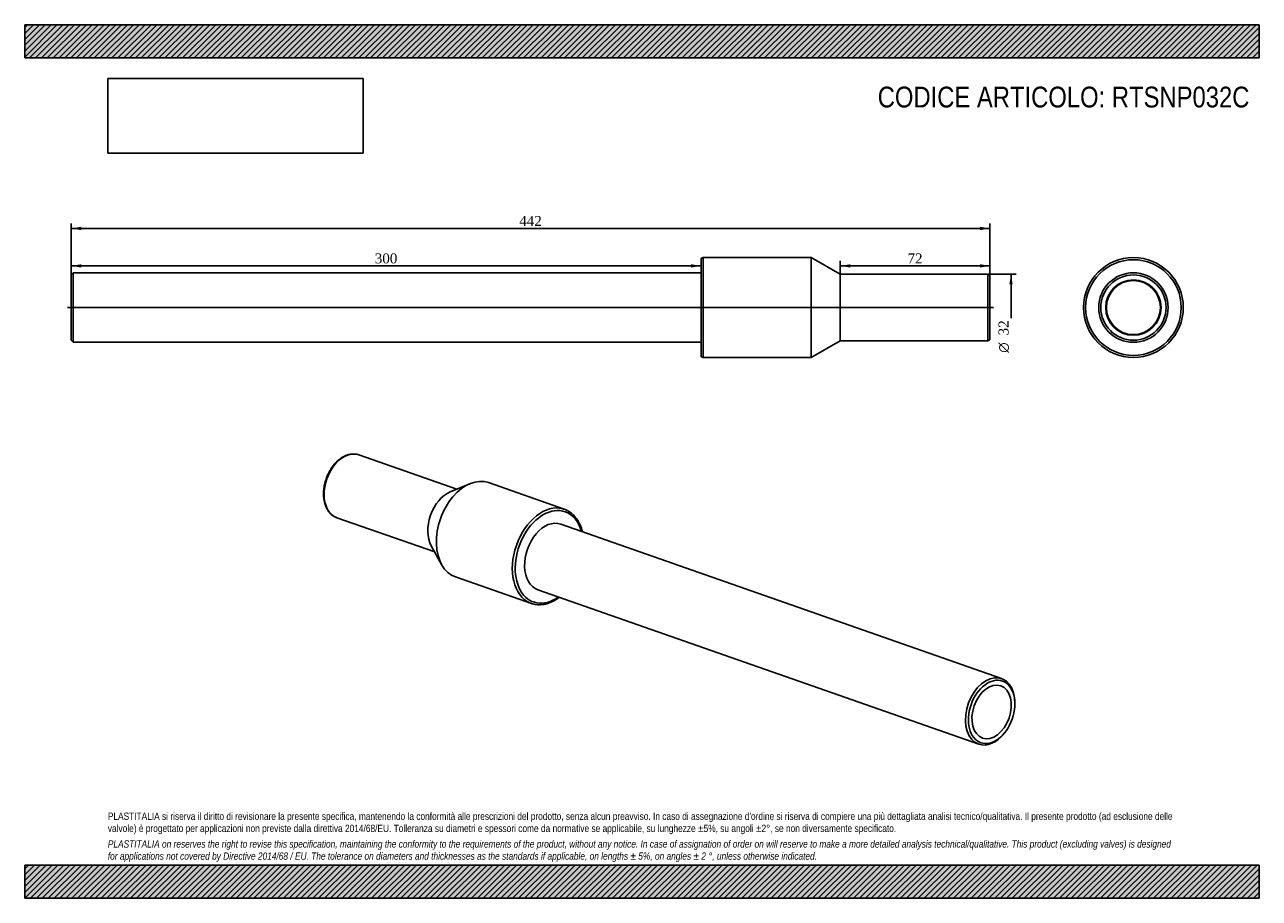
# Model space of a CAD drawing. Header units: millimetres. Extents: x 0 to 594, y 0 to 420.
import ezdxf
from ezdxf.enums import TextEntityAlignment as Align
from ezdxf.lldxf.tags import DXFTag

# ---------------------------------------------------------------- set-up
doc = ezdxf.new("R2010")
doc.units = ezdxf.units.MM
doc.header["$LTSCALE"] = 2
for name, color, linetype in [('Default', 7, 'Continuous'), ('DV2_Default', 7, 'Continuous'), ('PARTE_PE_', 7, 'Continuous'), ('PARTEA_ACCIAIO', 7, 'Continuous')]:
    doc.layers.add(name, color=color, linetype=linetype)
doc.styles.add('SEACAD_Solid_Edge_ANSI1_Symbols', font='semeca1.ttf')
doc.styles.add('SEACAD_Times_New_Roman', font='times.ttf')
tags = doc.linetypes.add('CENTER2', pattern=[28.575, 19.05, -3.175, 3.175, -3.175]).pattern_tags.tags
tags[10:11] = [DXFTag(74, 4), DXFTag(75, 0), DXFTag(340, '0'), DXFTag(46, 0.0), DXFTag(50, 0.0), DXFTag(44, 0.0), DXFTag(45, 0.0)]
tags[8:9] = [DXFTag(74, 4), DXFTag(75, 0), DXFTag(340, '0'), DXFTag(46, 0.0), DXFTag(50, 0.0), DXFTag(44, 0.0), DXFTag(45, 0.0)]
tags[6:7] = [DXFTag(74, 4), DXFTag(75, 0), DXFTag(340, '0'), DXFTag(46, 0.0), DXFTag(50, 0.0), DXFTag(44, 0.0), DXFTag(45, 0.0)]
tags[4:5] = [DXFTag(74, 4), DXFTag(75, 0), DXFTag(340, '0'), DXFTag(46, 0.0), DXFTag(50, 0.0), DXFTag(44, 0.0), DXFTag(45, 0.0)]
doc.dimstyles.new('ANSImm', dxfattribs={"dimtxt": 4.8, "dimasz": 4.8, "dimexe": 2.4, "dimexo": 0, "dimgap": 1.2, "dimtad": 1, "dimdec": 0, "dimrnd": 10, "dimdsep": 46, "dimtxsty": 'SEACAD_Times_New_Roman', "dimblk1": '_SE_FILLED', "dimblk2": '_SE_FILLED', "dimsah": 1, "dimcen": 2.4, "dimazin": 0, "dimtfac": 0.85, "dimtdec": 4, "dimtofl": 0, "dimtmove": 0, "dimatfit": 3, "dimfxl": 1, "dimarcsym": 0})
picture_1 = doc.add_image_def('image1.jpg', size_in_pixel=(4302, 1260))

# ---------------------------------------------------------------- blocks, each defined once
blk = doc.blocks.new('SE')
at = {"layer": 'PARTE_PE_', "color": 7, "linetype": 'Continuous'}
for p, q in [((207.84, 196.7), (160.76, 213.19)), ((214.22, 199.34), (204.7, 195.4)), ((259.63, 187.04), (223.1, 199.83)), ((150.18, 182.99), (197.26, 166.5)), ((195.62, 169.47), (200.6, 160.45)), ((207.24, 154.53), (243.76, 141.74))]:
    blk.add_line(p, q, dxfattribs=at)
for centre, radius, start, end in [((158.12, 205.54), 8.09, 71.14595, 98.58624), ((247.63, 152.99), 11.89, 254.5066, 278.55421)]:
    blk.add_arc(centre, radius, start, end, dxfattribs=at)
for centre, major_axis, start_param, end_param in [((155.47, 198.09), (5.29, 15.1), 0.001978, 3.141593), ((155.47, 198.09), (5.29, 15.1), 0, 0.001978), ((215.17, 177.18), (7.93, 22.65), 0, 3.141593), ((205.34, 180.62), (5.29, 15.1), 0.538547, 2.603046), ((251.69, 164.39), (-7.93, -22.65), 3.185376, 6.23975), ((252.39, 164.14), (7.6, 21.71), 0, 3.899775), ((251.69, 164.39), (-7.93, -22.65), 3.097223, 3.185376), ((252.39, 164.14), (7.6, 21.71), 5.525003, 6.283185), ((252.39, 164.14), (5.52, 15.76), 0, 3.141593), ((251.69, 164.39), (-7.93, -22.65), 6.23975, 6.283185), ((251.69, 164.39), (-7.93, -22.65), 0, 0.042981)]:
    blk.add_ellipse(centre, major_axis=major_axis, ratio=0.667959, start_param=start_param, end_param=end_param, dxfattribs=at)
for points, knots in [([(156.91, 213.54), (156.79, 213.52), (156.49, 213.48), (155.96, 213.36), (155.35, 213.18), (154.73, 212.97), (154.11, 212.71), (153.5, 212.41), (152.9, 212.07), (152.3, 211.69), (151.71, 211.27), (151.14, 210.81), (150.57, 210.32), (150.02, 209.8), (149.48, 209.24), (148.97, 208.66), (148.47, 208.04), (147.98, 207.4), (147.52, 206.73), (147.09, 206.04), (146.67, 205.32), (146.28, 204.59), (145.92, 203.84), (145.58, 203.07), (145.27, 202.29), (144.98, 201.5), (144.73, 200.7), (144.5, 199.89), (144.31, 199.07), (144.14, 198.26), (144.01, 197.44), (143.9, 196.62), (143.83, 195.81), (143.79, 195.01), (143.79, 194.21), (143.81, 193.42), (143.87, 192.64), (143.96, 191.88), (144.09, 191.14), (144.24, 190.41), (144.43, 189.71), (144.65, 189.03), (144.9, 188.37), (145.18, 187.74), (145.49, 187.14), (145.83, 186.57), (146.19, 186.03), (146.58, 185.52), (147, 185.06), (147.44, 184.62), (147.91, 184.23), (148.39, 183.88), (148.9, 183.57), (149.41, 183.3), (149.85, 183.1), (150.09, 183.02), (150.17, 183)], [0, 0, 0, 0, 0.010268, 0.028892, 0.047564, 0.066306, 0.085111, 0.103972, 0.122877, 0.141818, 0.160786, 0.179773, 0.198772, 0.217778, 0.236786, 0.255792, 0.274795, 0.293793, 0.312786, 0.331774, 0.350756, 0.369734, 0.388709, 0.40768, 0.42665, 0.445619, 0.464589, 0.48356, 0.502534, 0.521512, 0.540496, 0.559485, 0.578482, 0.597486, 0.616498, 0.635519, 0.654548, 0.673584, 0.692625, 0.711669, 0.730712, 0.749746, 0.768768, 0.787767, 0.806736, 0.825664, 0.844541, 0.863357, 0.882102, 0.900771, 0.919361, 0.937872, 0.956311, 0.974689, 0.993019, 1, 1, 1, 1]), ([(268.32, 176.26), (268.32, 176.27), (268.25, 176.57), (268.09, 177.15), (267.82, 177.98), (267.53, 178.78), (267.2, 179.56), (266.85, 180.31), (266.47, 181.03), (266.06, 181.72), (265.62, 182.38), (265.15, 183), (264.67, 183.59), (264.15, 184.14), (263.62, 184.65), (263.06, 185.13), (262.48, 185.57), (261.88, 185.97), (261.26, 186.32), (260.73, 186.6), (260.43, 186.72), (260.31, 186.77)], [0.7277097, 0.7277097, 0.7277097, 0.7277097, 0.7283603, 0.7440543, 0.7597446, 0.7754289, 0.7911043, 0.8067677, 0.8224153, 0.8380433, 0.8536478, 0.8692247, 0.8847704, 0.9002818, 0.9157566, 0.931194, 0.9465941, 0.961959, 0.9772921, 0.9925986, 1, 1, 1, 1]), ([(249.4, 141.23), (249.55, 141.25), (249.9, 141.3), (250.55, 141.43), (251.29, 141.63), (252.04, 141.86), (252.79, 142.14), (253.54, 142.46), (254.28, 142.82), (255.01, 143.22), (255.75, 143.66), (256.47, 144.14), (256.98, 144.5), (257.25, 144.71), (257.28, 144.73)], [0, 0, 0, 0, 0.0083912, 0.0238567, 0.0393451, 0.0548671, 0.07042, 0.0860005, 0.1016049, 0.1172294, 0.1328705, 0.1485246, 0.1641887, 0.1664567, 0.1664567, 0.1664567, 0.1664567])]:
    blk.add_open_spline(points, degree=3, knots=knots, dxfattribs=at)
at = {"layer": 'PARTEA_ACCIAIO', "color": 7, "linetype": 'Continuous'}
for p, q in [((470.03, 105.62), (257.91, 179.9)), ((246.87, 148.38), (458.99, 74.09)), ((476.38, 93.03), (476.39, 93.5)), ((471.53, 79.6), (471.81, 79.97))]:
    blk.add_line(p, q, dxfattribs=at)
for start_param, end_param in [(2.027398, 6.283185), (0, 1.114195)]:
    blk.add_ellipse((464.51, 89.86), major_axis=(-5.52, -15.76), ratio=0.667959, start_param=start_param, end_param=end_param, dxfattribs=at)
for major_axis in [(5.19, 14.82), (-4.4, -12.57)]:
    blk.add_ellipse((465.21, 89.61), major_axis=major_axis, ratio=0.667959, dxfattribs=at)
blk = doc.blocks.new('SE1')
at = {"layer": 'DV2_Default', "color": 7, "linetype": 'CENTER2'}
blk.add_line((20.64, 284.02), (466.14, 284.02), dxfattribs=at)
at = {"layer": 'PARTE_PE_', "color": 7, "linetype": 'Continuous'}
for p, q in [((325.39, 261.02), (325.39, 307.02)), ((326.39, 308.02), (326.39, 260.02)), ((378.39, 308.02), (326.39, 308.02)), ((378.39, 260.02), (378.39, 308.02)), ((392.39, 300.02), (378.39, 308.02)), ((392.39, 268.02), (392.39, 300.02)), ((463.39, 300.02), (392.39, 300.02)), ((463.39, 268.02), (463.39, 300.02)), ((464.39, 299.02), (464.39, 269.02)), ((378.39, 260.02), (392.39, 268.02)), ((392.39, 268.02), (463.39, 268.02)), ((326.39, 260.02), (378.39, 260.02))]:
    blk.add_line(p, q, dxfattribs=at)
for centre, start, end in [((326.39, 307.02), 90, 180), ((463.39, 299.02), 0, 90), ((463.39, 269.02), 270, 0), ((326.39, 261.02), 180, 270)]:
    blk.add_arc(centre, 1, start, end, dxfattribs=at)
at = {"layer": 'PARTEA_ACCIAIO', "color": 7, "linetype": 'Continuous'}
for p, q in [((23.39, 300.72), (22.39, 299.72)), ((22.39, 268.32), (22.39, 299.72)), ((23.39, 300.72), (23.39, 267.32)), ((325.39, 300.72), (23.39, 300.72)), ((22.39, 268.32), (23.39, 267.32)), ((23.39, 267.32), (325.39, 267.32))]:
    blk.add_line(p, q, dxfattribs=at)
blk = doc.blocks.new('SE2')
at = {"layer": 'PARTE_PE_', "color": 7, "linetype": 'Continuous'}
for radius in [24, 23, 13]:
    blk.add_circle((533.43, 284.02), radius, dxfattribs=at)
at = {"layer": 'PARTEA_ACCIAIO', "color": 7, "linetype": 'Continuous'}
for radius in [16.7, 15.7, 13.32]:
    blk.add_circle((533.43, 284.02), radius, dxfattribs=at)
blk = doc.blocks.new('DMBLK1')
at = {"layer": 'Default', "linetype": 'Continuous'}
for points in [[(27.19, 304.85), (22.39, 304.05), (27.19, 303.25)], [(320.59, 304.85), (320.59, 303.25), (325.39, 304.05)]]:
    blk.add_hatch(color=7, dxfattribs=at).paths.add_polyline_path(points)
at = {"layer": 'Default', "color": 7, "linetype": 'Continuous'}
for p, q in [((22.39, 284.02), (22.39, 306.45)), ((22.39, 304.05), (325.39, 304.05))]:
    blk.add_line(p, q, dxfattribs=at)
at = {"layer": 'Default', "color": 7, "linetype": 'Continuous', "style": 'SEACAD_Times_New_Roman'}
blk.add_text('300', height=4.8, dxfattribs=at).set_placement((168.43, 310.05), align=Align.TOP_LEFT)
blk = doc.blocks.new('_SE_FILLED')
at = {"color": 0}
blk.add_line((0, 0), (-1, 0), dxfattribs=at)
blk.add_solid([(0, 0), (-1, -0.1665), (-1, 0.1665), (0, 0)], dxfattribs=at)
blk = doc.blocks.new('DMBLK2')
at = {"layer": 'Default', "linetype": 'Continuous'}
for points in [[(397.19, 304.85), (392.39, 304.05), (397.19, 303.25)], [(459.59, 304.85), (459.59, 303.25), (464.39, 304.05)]]:
    blk.add_hatch(color=7, dxfattribs=at).paths.add_polyline_path(points)
at = {"layer": 'Default', "color": 7, "linetype": 'Continuous'}
for p, q in [((392.39, 300.02), (392.39, 306.45)), ((392.39, 304.05), (464.39, 304.05)), ((464.39, 284.02), (464.39, 306.45))]:
    blk.add_line(p, q, dxfattribs=at)
at = {"layer": 'Default', "color": 7, "linetype": 'Continuous', "style": 'SEACAD_Times_New_Roman'}
blk.add_text('72', height=4.8, dxfattribs=at).set_placement((424.75, 310.05), align=Align.TOP_LEFT)
blk = doc.blocks.new('DMBLK3')
at = {"layer": 'Default', "linetype": 'Continuous'}
for points in [[(27.19, 322.85), (22.39, 322.05), (27.19, 321.25)], [(459.59, 322.85), (459.59, 321.25), (464.39, 322.05)]]:
    blk.add_hatch(color=7, dxfattribs=at).paths.add_polyline_path(points)
at = {"layer": 'Default', "color": 7, "linetype": 'Continuous'}
for p, q in [((22.39, 284.02), (22.39, 324.45)), ((22.39, 322.05), (464.39, 322.05)), ((464.39, 284.02), (464.39, 324.45))]:
    blk.add_line(p, q, dxfattribs=at)
at = {"layer": 'Default', "color": 7, "linetype": 'Continuous', "style": 'SEACAD_Times_New_Roman'}
blk.add_text('442', height=4.8, dxfattribs=at).set_placement((237.93, 328.05), align=Align.TOP_LEFT)
blk = doc.blocks.new('GDimGGroup')
at = {"layer": 'Default', "linetype": 'Continuous'}
blk.add_hatch(color=7, dxfattribs=at).paths.add_polyline_path([(475.34, 295.22), (474.54, 300.02), (473.74, 295.22)])
at = {"layer": 'Default', "color": 7, "linetype": 'Continuous'}
for p, q in [((463.39, 300.02), (476.94, 300.02)), ((474.54, 300.02), (474.54, 278.96))]:
    blk.add_line(p, q, dxfattribs=at)
for s, style, p in [('32', 'SEACAD_Times_New_Roman', (468.54, 270.62)), ('O', 'SEACAD_Solid_Edge_ANSI1_Symbols', (468.54, 262.27))]:
    blk.add_text(s, height=4.8, rotation=90, dxfattribs=dict(at, style=style)).set_placement(p, align=Align.TOP_LEFT)

msp = doc.modelspace()

# ---------------------------------------------------------------- hatches: boundary and pattern name
at = {"layer": 'Default', "linetype": 'Continuous'}
h = msp.add_hatch(dxfattribs=at)
h.set_pattern_fill('LINE', scale=0.62992, angle=45, style=0)
h.paths.add_polyline_path([(594, 404), (594, 420), (0, 420), (0, 404)])
for points in [[(594, 404), (594, 420), (0, 420), (0, 404)], [(594, 0), (594, 16), (0, 16), (0, 0)]]:
    msp.add_hatch(color=7, dxfattribs=at).paths.add_polyline_path(points)
h = msp.add_hatch(dxfattribs=at)
h.set_pattern_fill('LINE', scale=0.62992, angle=45, style=0)
h.paths.add_polyline_path([(594, 0), (594, 16), (0, 16), (0, 0)])

# ---------------------------------------------------------------- linework, layer by layer
at = {"layer": 'Default', "color": 7, "linetype": 'Continuous'}
for p, q in [((0, 420), (594, 420)), ((0, 404), (0, 420)), ((594, 420), (594, 404)), ((594, 404), (0, 404)), ((0, 16), (594, 16)), ((0, 0), (0, 16)), ((594, 16), (594, 0)), ((594, 0), (0, 0))]:
    msp.add_line(p, q, dxfattribs=at)

# ---------------------------------------------------------------- block references
at = {"layer": 'Default'}
for name in ['SE1', 'SE2', 'GDimGGroup', 'SE']:
    msp.add_blockref(name, (0, 0), dxfattribs=at)

# ---------------------------------------------------------------- texts
at = {"layer": 'Default', "attachment_point": 1}
for s, insert, char_height, width in [('{\\fArial Narrow|b0||i0||c0|p34;\\C7;\\H10.;\\W1.;CODICE ARTICOLO: RTSNP032C}', (410.411, 390.223), 10, 183.22502), ("{\\fArial Narrow|b0||i0||c0|p34;\\C7;\\H3.5;\\W1.;PLASTITALIA si riserva il diritto di revisionare la presente specifica, mantenendo la conformità alle prescrizioni del prodotto, senza alcun preavviso. In caso di assegnazione d'ordine si riserva di compiere una più dettagliata analisi tecnico/qualitativa. Il presente prodotto (ad esclusione delle \\P}{\\fArial Narrow|b0||i0||c0|p34;\\C7;\\H3.5;\\W1.;valvole) è progettato per applicazioni non previste dalla direttiva 2014/68/EU. Tolleranza su diametri e spessori come da normative se applicabile, su lunghezze ±5%, su angoli ±2°, se non diversamente specificato.\\P}{\\fArial Narrow|b0||i0||c0|p34;\\C7;\\H1.;\\W1.;   \\P}{\\fArial Narrow|b0||i1||c0|p34;\\C7;\\H3.5;\\W1.;PLASTITALIA on reserves the right to revise this specification, maintaining the conformity to the requirements of the product, without any notice. In case of assignation of order on will reserve to make a more detailed analysis technical/qualitative. This product (excluding valves) is designed \\P}{\\fArial Narrow|b0||i1||c0|p34;\\C7;\\H3.5;\\W1.;for applications not covered by Directive 2014/68 / EU. The tolerance on diameters and thicknesses as the standards if applicable, on lengths ± 5%, on angles ± 2 °, unless otherwise indicated.\\P}", (40, 41.205), 3.5, 514)]:
    msp.add_mtext(s, dxfattribs=dict(at, insert=insert, char_height=char_height, width=width))

# ---------------------------------------------------------------- dimensions: what is measured, and where the dimension line sits
at = {"layer": 'Default', "color": 7, "linetype": 'Continuous'}
dim = msp.add_linear_dim(base=(22.394, 322.046), p1=(22.394, 284.016), p2=(464.394, 284.016), angle=0, text='\\A1;<>', dimstyle='ANSImm', override={"dimdec": 2, "dimrnd": 0, "dimtdec": 3}, dxfattribs=at)
dim.commit()
dim.dimension.update_dxf_attribs({"geometry": 'DMBLK3', "text_midpoint": (243.394, 322.046), "dimtype": 161})
dim = msp.add_linear_dim(base=(22.394, 304.046), p1=(22.394, 284.016), p2=(325.394, 284.016), angle=0, text='\\A1;<>', dimstyle='ANSImm', dxfattribs=at)
dim.commit()
dim.dimension.update_dxf_attribs({"geometry": 'DMBLK1', "text_midpoint": (173.894, 304.046), "dimtype": 161})
dim = msp.add_linear_dim(base=(464.394, 304.046), p1=(392.394, 300.016), p2=(464.394, 284.016), text='\\A1;<>', dimstyle='ANSImm', override={"dimdec": 2, "dimrnd": 0, "dimtdec": 3}, dxfattribs=at)
dim.commit()
dim.dimension.update_dxf_attribs({"geometry": 'DMBLK2', "text_midpoint": (428.394, 304.046), "dimtype": 160})

# ---------------------------------------------------------------- pictures from other files: only their frames are drawn
image = msp.add_image(picture_1, insert=(40, 358.206), size_in_units=(122.914, 36))
image.dxf.flags = 7

doc.saveas('drawing.dxf')
